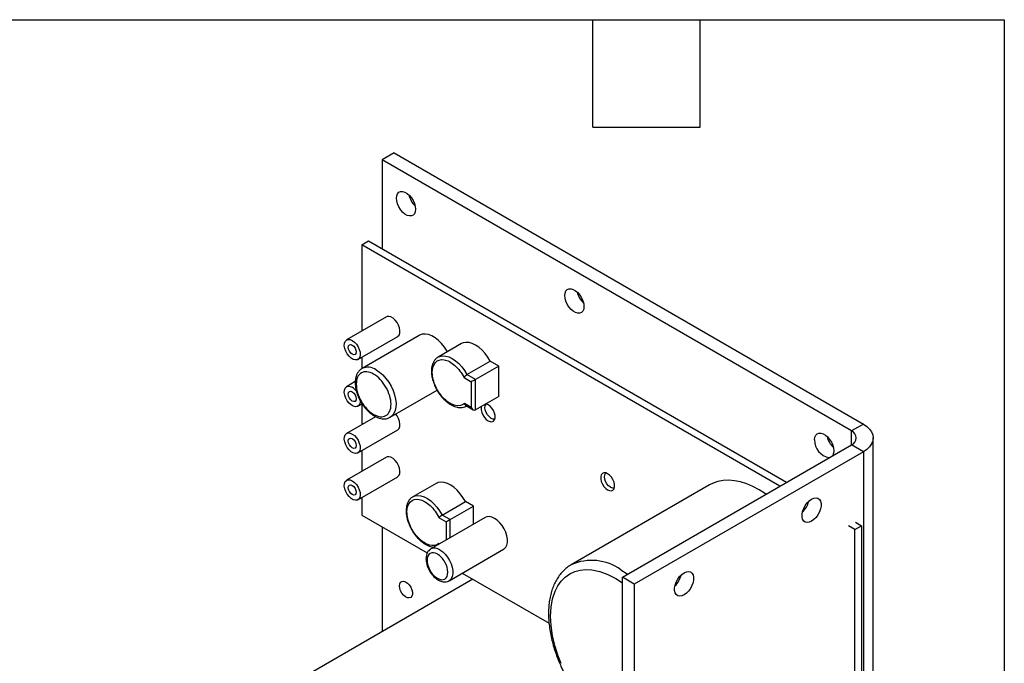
# Model space of a CAD drawing. Header units: inches. Extents: x 0.5 to 21.5, y 0.5 to 16.5.
# Tile 13 of 13: x 16 to 21.5, y 12.9 to 16.5. Entities that reach past the tile are written whole.
import ezdxf

# ---------------------------------------------------------------- set-up
doc = ezdxf.new("R2010")
doc.units = ezdxf.units.IN
doc.header["$LTSCALE"] = 2
doc.header["$MEASUREMENT"] = 0
doc.layers.add('TEXT', color=140, linetype='Continuous', lineweight=25)

msp = doc.modelspace()

# ---------------------------------------------------------------- linework, layer by layer
for p, q in [((18.0878, 15.7555), (18.021, 15.7169)), ((18.0878, 15.7555), (20.7119, 14.2406)), ((20.6451, 14.2021), (18.021, 15.7169)), ((18.021, 15.7169), (18.021, 15.2209)), ((17.9071, 15.2429), (17.945, 15.2648)), ((17.945, 15.2648), (20.2823, 13.9155)), ((17.9071, 15.2429), (17.9071, 14.7597)), ((20.2444, 13.8936), (17.9071, 15.2429)), ((18.0453, 14.8395), (17.8226, 14.7109)), ((17.8856, 14.6018), (18.1083, 14.7304)), ((18.2292, 14.7364), (17.9093, 14.5517)), ((18.4648, 14.69), (18.3343, 14.6147)), ((17.9071, 14.6142), (17.9071, 14.55)), ((18.3343, 14.6147), (18.3365, 14.6159)), ((18.4957, 14.5168), (18.6261, 14.5921)), ((18.673, 14.5651), (18.6261, 14.5921)), ((18.673, 14.5651), (18.5426, 14.4898)), ((18.673, 14.3953), (18.673, 14.5651)), ((18.4792, 14.5002), (18.5199, 14.4767)), ((18.5426, 14.4898), (18.4957, 14.5168)), ((18.5426, 14.32), (18.5426, 14.4898)), ((17.8712, 14.4777), (17.8226, 14.4496)), ((18.0668, 14.2789), (18.3283, 14.4299)), ((18.5199, 14.4767), (18.5199, 14.333)), ((18.673, 14.3953), (18.5426, 14.32)), ((17.8856, 14.3405), (17.9094, 14.3542)), ((17.9071, 14.3529), (17.9071, 14.2371)), ((18.5199, 14.333), (18.481, 14.3555)), ((18.4881, 14.346), (18.5313, 14.3211)), ((18.4918, 14.342), (18.4934, 14.3429)), ((18.4934, 14.3429), (18.4918, 14.342)), ((17.985, 14.282), (17.8226, 14.1883)), ((17.8856, 14.0792), (18.1083, 14.2078)), ((20.7119, 14.2406), (20.6451, 14.2021)), ((20.6451, 14.1249), (20.6451, 14.2021)), ((20.7672, 10.6627), (20.7672, 14.1635)), ((19.3645, 13.3857), (20.6451, 14.1249)), ((20.7119, 14.0864), (20.6451, 14.1249)), ((18.0453, 14.0556), (17.8226, 13.927)), ((17.9071, 14.0916), (17.9071, 13.9758)), ((20.7119, 14.0864), (19.4313, 13.3471)), ((20.7119, 14.0864), (20.7119, 10.5855)), ((17.8856, 13.8179), (18.1083, 13.9465)), ((18.3233, 13.9096), (18.1929, 13.8343)), ((19.8521, 13.901), (19.0786, 13.4545)), ((17.9071, 13.8303), (17.9071, 13.7323)), ((18.1929, 13.8343), (18.1946, 13.8352)), ((18.3562, 13.7327), (18.4867, 13.808)), ((18.4012, 13.7068), (18.5316, 13.7821)), ((18.5316, 13.7821), (18.4867, 13.808)), ((18.5316, 13.6804), (18.5316, 13.7821)), ((20.4044, 13.8013), (20.4007, 13.8034)), ((17.9071, 13.7323), (18.2738, 13.5206)), ((18.5984, 13.719), (18.2937, 13.5431)), ((18.3395, 13.7162), (18.3785, 13.6937)), ((18.4012, 13.7068), (18.3562, 13.7327)), ((18.021, 13.6666), (18.021, 13.0809)), ((18.3785, 13.6937), (18.3785, 13.5921)), ((18.4012, 13.6051), (18.4012, 13.7068)), ((20.6645, 13.6511), (20.6295, 13.6713)), ((20.6645, 13.6511), (20.7024, 13.673)), ((20.6673, 13.6932), (20.7024, 13.673)), ((20.7024, 13.673), (20.7024, 12.1623)), ((20.6645, 12.1405), (20.6645, 13.6511)), ((18.3378, 13.5736), (18.3398, 13.5697)), ((18.3421, 13.571), (18.3378, 13.5736)), ((18.396, 13.3658), (18.7007, 13.5417)), ((18.469, 13.4079), (18.9549, 13.1275)), ((19.3283, 13.378), (19.3645, 13.3546)), ((19.4313, 13.3471), (19.3645, 13.3857)), ((19.3645, 9.8793), (19.3645, 13.3857)), ((18.5282, 13.3738), (17.5627, 12.8164)), ((19.4313, 13.3471), (19.4313, 9.8407))]:
    msp.add_line(p, q)
at = {"flags": 128}
for points in [[(18.1011, 15.5028), (18.1027, 15.5167), (18.1073, 15.528), (18.1146, 15.536), (18.1242, 15.5403), (18.1356, 15.5406), (18.1481, 15.537), (18.161, 15.5295), (18.1735, 15.5187), (18.185, 15.5052), (18.1946, 15.4898), (18.2019, 15.4733), (18.2065, 15.4568), (18.208, 15.4411), (18.2065, 15.4272), (18.2019, 15.416), (18.1946, 15.4079), (18.185, 15.4036), (18.1735, 15.4033), (18.161, 15.407), (18.1481, 15.4144), (18.1356, 15.4252), (18.1242, 15.4387), (18.1146, 15.4541), (18.1073, 15.4706), (18.1027, 15.4872), (18.1011, 15.5028)], [(19.0429, 14.9591), (19.0445, 14.973), (19.049, 14.9843), (19.0564, 14.9923), (19.066, 14.9966), (19.0774, 14.9969), (19.0899, 14.9933), (19.1028, 14.9858), (19.1153, 14.9751), (19.1267, 14.9616), (19.1364, 14.9461), (19.1437, 14.9297), (19.1483, 14.9131), (19.1498, 14.8974), (19.1483, 14.8836), (19.1437, 14.8723), (19.1364, 14.8643), (19.1267, 14.86), (19.1153, 14.8596), (19.1028, 14.8633), (19.0899, 14.8707), (19.0774, 14.8815), (19.066, 14.895), (19.0564, 14.9105), (19.049, 14.9269), (19.0445, 14.9435), (19.0429, 14.9591)], [(18.1083, 14.7304), (18.1094, 14.731), (18.1164, 14.7384), (18.1204, 14.7493), (18.1212, 14.7628), (18.1188, 14.7779), (18.1132, 14.7936), (18.1049, 14.8086), (18.0946, 14.8218), (18.0829, 14.8324), (18.0707, 14.8394), (18.0591, 14.8423), (18.0487, 14.841), (18.0453, 14.8395)], [(17.8541, 14.7078), (17.8661, 14.6989), (17.8772, 14.6869), (17.8866, 14.6727), (17.8936, 14.6572), (17.8977, 14.6416), (17.8985, 14.6272), (17.8961, 14.6149), (17.8905, 14.6057), (17.8822, 14.6002), (17.8718, 14.5989), (17.8602, 14.6019), (17.848, 14.6089), (17.8364, 14.6194), (17.826, 14.6327), (17.8177, 14.6477), (17.8121, 14.6633), (17.8097, 14.6785), (17.8105, 14.692), (17.8145, 14.7028), (17.8215, 14.7102), (17.831, 14.7136), (17.8421, 14.7128), (17.8541, 14.7078)], [(18.3869, 14.6451), (18.385, 14.6484), (18.3703, 14.6706), (18.3538, 14.6907), (18.336, 14.7083), (18.3174, 14.7227), (18.2985, 14.7336), (18.2799, 14.7407), (18.2621, 14.7437), (18.2456, 14.7426), (18.2309, 14.7373), (18.2292, 14.7364)], [(17.8541, 14.6821), (17.8626, 14.6752), (17.8698, 14.6654), (17.8747, 14.6543), (17.8764, 14.6435), (17.8747, 14.6346), (17.8698, 14.6291), (17.8626, 14.6277), (17.8541, 14.6306), (17.8456, 14.6375), (17.8383, 14.6472), (17.8335, 14.6584), (17.8318, 14.6692), (17.8335, 14.6781), (17.8383, 14.6836), (17.8456, 14.685), (17.8541, 14.6821)], [(18.6261, 14.5921), (18.6126, 14.6146), (18.5971, 14.6354), (18.5802, 14.6539), (18.5622, 14.6696), (18.5437, 14.6821), (18.5252, 14.6911), (18.5072, 14.6962), (18.4902, 14.6973), (18.4747, 14.6945), (18.4648, 14.69)], [(18.3365, 14.6159), (18.3443, 14.6192), (18.3598, 14.622), (18.3768, 14.6209), (18.3948, 14.6158), (18.4133, 14.6068), (18.4318, 14.5943), (18.4498, 14.5786), (18.4667, 14.5601), (18.4822, 14.5393), (18.4957, 14.5168)], [(17.9881, 14.5439), (18.0069, 14.5312), (18.0252, 14.5152), (18.0424, 14.4962), (18.058, 14.475), (18.0716, 14.452), (18.0829, 14.428), (18.0914, 14.4036), (18.0969, 14.3796), (18.0993, 14.3566), (18.0985, 14.3352), (18.0945, 14.3162), (18.0875, 14.3), (18.0776, 14.2872), (18.0669, 14.279)], [(17.8985, 14.3735), (17.8985, 14.3659), (17.8961, 14.3536), (17.8905, 14.3444), (17.8822, 14.3389), (17.8718, 14.3376), (17.8602, 14.3406), (17.848, 14.3476), (17.8364, 14.3581), (17.826, 14.3714), (17.8177, 14.3864), (17.8121, 14.4021), (17.8097, 14.4172), (17.8105, 14.4307), (17.8145, 14.4415), (17.8215, 14.4489), (17.831, 14.4524), (17.8421, 14.4515), (17.8541, 14.4465), (17.8541, 14.4465)], [(17.8541, 14.4208), (17.8626, 14.4139), (17.8698, 14.4041), (17.8747, 14.393), (17.8764, 14.3822), (17.8747, 14.3733), (17.8698, 14.3678), (17.8626, 14.3664), (17.8541, 14.3693), (17.8456, 14.3762), (17.8383, 14.386), (17.8335, 14.3971), (17.8318, 14.4079), (17.8335, 14.4168), (17.8383, 14.4223), (17.8456, 14.4237), (17.8541, 14.4208)], [(18.5774, 14.3401), (18.5756, 14.3326), (18.5756, 14.3198), (18.5788, 14.3057), (18.5848, 14.2915), (18.5931, 14.2783), (18.6032, 14.2671), (18.6142, 14.259), (18.6252, 14.2544), (18.6353, 14.2539), (18.6437, 14.2575), (18.6497, 14.2648), (18.6528, 14.2753), (18.6528, 14.2881), (18.6497, 14.3022), (18.6437, 14.3164), (18.6353, 14.3297), (18.6252, 14.3408), (18.6142, 14.349), (18.6142, 14.349)], [(18.6298, 14.2744), (18.6195, 14.2822), (18.6102, 14.2931), (18.6028, 14.3059), (18.598, 14.3194), (18.5964, 14.3323), (18.598, 14.3432), (18.6028, 14.3512), (18.6049, 14.3531)], [(18.6142, 14.349), (18.6032, 14.3535), (18.6013, 14.3539)], [(18.1083, 14.2078), (18.1094, 14.2084), (18.1164, 14.2158), (18.1204, 14.2267), (18.1212, 14.2402), (18.1188, 14.2553), (18.1132, 14.271), (18.1049, 14.286), (18.0971, 14.2964)], [(20.7119, 14.2406), (20.7311, 14.2276), (20.7466, 14.213), (20.758, 14.1972), (20.7649, 14.1806), (20.7672, 14.1635), (20.7649, 14.1464), (20.758, 14.1298), (20.7466, 14.114), (20.7311, 14.0994), (20.7119, 14.0864)], [(17.8541, 14.1852), (17.8661, 14.1763), (17.8772, 14.1643), (17.8866, 14.1501), (17.8936, 14.1346), (17.8977, 14.119), (17.8985, 14.1046), (17.8961, 14.0923), (17.8905, 14.0831), (17.8822, 14.0776), (17.8718, 14.0763), (17.8602, 14.0793), (17.848, 14.0863), (17.8364, 14.0968), (17.826, 14.1101), (17.8177, 14.1251), (17.8121, 14.1408), (17.8097, 14.1559), (17.8105, 14.1694), (17.8145, 14.1802), (17.8215, 14.1877), (17.831, 14.1911), (17.8421, 14.1902), (17.8541, 14.1852)], [(17.8541, 14.1595), (17.8626, 14.1526), (17.8698, 14.1428), (17.8747, 14.1317), (17.8764, 14.1209), (17.8747, 14.112), (17.8698, 14.1065), (17.8626, 14.1051), (17.8541, 14.108), (17.8456, 14.1149), (17.8383, 14.1247), (17.8335, 14.1358), (17.8318, 14.1466), (17.8335, 14.1555), (17.8383, 14.161), (17.8456, 14.1624), (17.8541, 14.1595)], [(20.4396, 14.1529), (20.4412, 14.1667), (20.4457, 14.178), (20.453, 14.186), (20.4627, 14.1903), (20.4741, 14.1907), (20.4866, 14.187), (20.4995, 14.1796), (20.512, 14.1688), (20.5234, 14.1553), (20.5331, 14.1398), (20.5404, 14.1234), (20.5449, 14.1068), (20.5465, 14.0911), (20.5449, 14.0773), (20.5404, 14.066), (20.5387, 14.0635)], [(18.1083, 13.9465), (18.1094, 13.9471), (18.1164, 13.9545), (18.1204, 13.9654), (18.1212, 13.9789), (18.1188, 13.994), (18.1132, 14.0097), (18.1049, 14.0247), (18.0946, 14.038), (18.0829, 14.0485), (18.0707, 14.0555), (18.0591, 14.0585), (18.0487, 14.0572), (18.0453, 14.0556)], [(17.8541, 13.9239), (17.8661, 13.9151), (17.8772, 13.903), (17.8866, 13.8888), (17.8936, 13.8733), (17.8977, 13.8577), (17.8985, 13.8433), (17.8961, 13.831), (17.8905, 13.8218), (17.8822, 13.8163), (17.8718, 13.815), (17.8602, 13.818), (17.848, 13.825), (17.8364, 13.8355), (17.826, 13.8488), (17.8177, 13.8638), (17.8121, 13.8795), (17.8097, 13.8946), (17.8105, 13.9081), (17.8145, 13.919), (17.8215, 13.9264), (17.831, 13.9298), (17.8421, 13.9289), (17.8541, 13.9239)], [(19.2823, 13.9633), (19.2714, 13.9678), (19.2613, 13.9683), (19.2529, 13.9647), (19.2469, 13.9574), (19.2438, 13.9469), (19.2438, 13.9341), (19.2469, 13.92), (19.2529, 13.9058), (19.2613, 13.8926), (19.2714, 13.8814), (19.2823, 13.8733), (19.2933, 13.8687), (19.3034, 13.8682), (19.3118, 13.8718), (19.3178, 13.8791), (19.3209, 13.8896), (19.3209, 13.9024), (19.3178, 13.9165), (19.3118, 13.9307), (19.3034, 13.944), (19.2933, 13.9551), (19.2823, 13.9633)], [(19.2979, 13.8887), (19.2876, 13.8965), (19.2783, 13.9074), (19.2709, 13.9202), (19.2662, 13.9337), (19.2645, 13.9466), (19.2662, 13.9575), (19.2709, 13.9655), (19.273, 13.9673)], [(17.8541, 13.8982), (17.8626, 13.8913), (17.8698, 13.8816), (17.8747, 13.8704), (17.8764, 13.8596), (17.8747, 13.8507), (17.8698, 13.8452), (17.8626, 13.8438), (17.8541, 13.8467), (17.8456, 13.8536), (17.8383, 13.8634), (17.8335, 13.8745), (17.8318, 13.8853), (17.8335, 13.8942), (17.8383, 13.8997), (17.8456, 13.9011), (17.8541, 13.8982)], [(18.4867, 13.808), (18.4734, 13.8307), (18.4583, 13.8518), (18.4415, 13.8707), (18.4236, 13.8869), (18.4052, 13.8999), (18.3867, 13.9094), (18.3686, 13.9152), (18.3514, 13.917), (18.3356, 13.9147), (18.3233, 13.9096)], [(20.1679, 13.8495), (20.1653, 13.8513), (20.13, 13.8735), (20.0948, 13.892), (20.0598, 13.9067), (20.0255, 13.9175), (19.9919, 13.9243), (19.9595, 13.927), (19.9284, 13.9256), (19.899, 13.9202), (19.8714, 13.9107), (19.8521, 13.901)], [(18.1946, 13.8352), (18.2052, 13.8394), (18.221, 13.8417), (18.2381, 13.8399), (18.2562, 13.8342), (18.2748, 13.8246), (18.2932, 13.8116), (18.3111, 13.7954), (18.3278, 13.7765), (18.343, 13.7554), (18.3562, 13.7327)], [(20.4223, 13.6978), (20.4096, 13.6922), (20.3975, 13.6905), (20.3869, 13.6929), (20.3784, 13.6991), (20.3724, 13.7088), (20.3693, 13.7215), (20.3693, 13.7363), (20.3724, 13.7526), (20.3784, 13.7692), (20.3869, 13.7853), (20.3975, 13.7998), (20.4096, 13.8121), (20.4223, 13.8213), (20.4351, 13.8268), (20.4472, 13.8285), (20.4578, 13.8262), (20.4663, 13.82), (20.4723, 13.8103), (20.4754, 13.7976), (20.4754, 13.7827), (20.4723, 13.7665), (20.4663, 13.7499), (20.4578, 13.7338), (20.4472, 13.7192), (20.4351, 13.707), (20.4223, 13.6978)], [(18.7007, 13.5417), (18.7034, 13.5433), (18.7122, 13.5523), (18.7184, 13.5648), (18.7215, 13.58), (18.7215, 13.5975), (18.7184, 13.6164), (18.7122, 13.6359), (18.7034, 13.6552), (18.6921, 13.6734), (18.679, 13.6897), (18.6646, 13.7034), (18.6496, 13.7139), (18.6345, 13.7208), (18.6201, 13.7237), (18.607, 13.7225), (18.5984, 13.719)], [(18.3448, 13.538), (18.3599, 13.5275), (18.3743, 13.5138), (18.3874, 13.4975), (18.3986, 13.4793), (18.4075, 13.46), (18.4137, 13.4405), (18.4168, 13.4216), (18.4168, 13.4041), (18.4137, 13.3888), (18.4075, 13.3764), (18.3986, 13.3674), (18.3957, 13.3656)], [(19.0229, 12.9025), (19.0044, 12.95), (18.9891, 12.9975), (18.9746, 13.0576), (18.9662, 13.1145), (18.9635, 13.1673), (18.9662, 13.217), (18.9746, 13.2642), (18.9891, 13.3076), (19.0044, 13.3375), (19.0229, 13.3635), (19.0451, 13.3858), (19.0703, 13.4035), (19.0983, 13.4165), (19.1286, 13.4246), (19.1605, 13.4277), (19.194, 13.4259), (19.2388, 13.4168), (19.2839, 13.4005), (19.3283, 13.378), (19.3283, 13.378)], [(19.3566, 13.427), (19.3918, 13.4048), (19.3945, 13.403)], [(19.7097, 13.2864), (19.6969, 13.2808), (19.6848, 13.2791), (19.6742, 13.2815), (19.6657, 13.2877), (19.6597, 13.2974), (19.6566, 13.31), (19.6566, 13.3249), (19.6597, 13.3411), (19.6657, 13.3578), (19.6742, 13.3739), (19.6848, 13.3884), (19.6969, 13.4007), (19.7097, 13.4098), (19.7225, 13.4154), (19.7345, 13.4171), (19.7451, 13.4148), (19.7537, 13.4086), (19.7596, 13.3989), (19.7627, 13.3862), (19.7627, 13.3713), (19.7596, 13.3551), (19.7537, 13.3384), (19.7451, 13.3224), (19.7345, 13.3078), (19.7225, 13.2956), (19.7097, 13.2864)], [(18.1184, 13.3371), (18.12, 13.3485), (18.1247, 13.357), (18.132, 13.3619), (18.1414, 13.3627), (18.1519, 13.3594), (18.1626, 13.3523), (18.1727, 13.3419), (18.1811, 13.3293), (18.1872, 13.3155), (18.1904, 13.3017), (18.1904, 13.2893), (18.1872, 13.2792), (18.1811, 13.2724), (18.1727, 13.2695), (18.1626, 13.2708), (18.1519, 13.2761), (18.1414, 13.2849), (18.132, 13.2965), (18.1247, 13.3099), (18.12, 13.3238), (18.1184, 13.3371)]]:
    msp.add_lwpolyline(points, dxfattribs=at)
for centre, radius, start, end in [((18.2907, 15.5506), 0.1238, 193.3936, 226.601), ((19.2325, 15.0069), 0.1238, 193.3936, 226.601), ((17.9419, 14.4792), 0.0795, 54.4935, 114.0863), ((17.8083, 14.3724), 0.0871, 36.5024, 58.3089), ((18.6437, 14.2933), 0.0235, 233.6891, 290.7393), ((20.5376, 14.1498), 0.098, 178.2298, 260.1925), ((20.6292, 14.2006), 0.1238, 193.3936, 226.601), ((20.6304, 14.1635), 0.0413, 290.7834, 69.2166), ((19.3119, 13.9076), 0.0235, 233.6891, 290.7393), ((20.2862, 13.8381), 0.1238, 313.3991, 346.6063), ((18.3149, 13.4966), 0.0511, 54.0753, 114.0359), ((19.1936, 13.1984), 0.2807, 54.509, 114.1365), ((19.5735, 13.4267), 0.1238, 313.3991, 346.6063)]:
    msp.add_arc(centre, radius, start, end)
for centre, major_axis, ratio, start_param, end_param in [((18.5313, 14.4832), (0.016, 0.0092), 0.00007, 0.785358, 2.356154), ((18.5313, 14.3396), (-0.0113, 0.0196), 0.577335, 1.570756, 3.141552), ((18.3898, 13.7003), (0.016, 0.0092), 0.00007, 0.785358, 2.356154)]:
    msp.add_ellipse(centre, major_axis=major_axis, ratio=ratio, start_param=start_param, end_param=end_param)
for points, knots in [([(18.3372, 14.6158), (18.3345, 14.6145), (18.3269, 14.6107), (18.3171, 14.601), (18.308, 14.5877), (18.3017, 14.5724), (18.2979, 14.5554), (18.2967, 14.5373), (18.2977, 14.5186), (18.3008, 14.4993), (18.3055, 14.4814), (18.3111, 14.4655), (18.3182, 14.4486), (18.3245, 14.4369), (18.3285, 14.4295)], [0, 0, 0, 0, 0.052318, 0.149384, 0.239539, 0.330853, 0.422123, 0.51225, 0.600296, 0.685137, 0.773963, 0.838918, 0.897257, 1, 1, 1, 1]), ([(18.481, 14.3555), (18.4683, 14.3439), (18.4508, 14.34), (18.4111, 14.349), (18.3898, 14.3615), (18.3504, 14.3994), (18.3333, 14.4238), (18.3088, 14.4767), (18.302, 14.5038), (18.3014, 14.5521), (18.3076, 14.572), (18.3312, 14.5979), (18.348, 14.6032), (18.387, 14.5971), (18.4082, 14.5858), (18.4483, 14.55), (18.4661, 14.5264), (18.4792, 14.5002)], [0, 0, 0, 0, 0.125, 0.125, 0.25, 0.25, 0.375, 0.375, 0.5, 0.5, 0.625, 0.625, 0.75, 0.75, 0.875, 0.875, 1, 1, 1, 1]), ([(17.9097, 14.5514), (17.9076, 14.5503), (17.9006, 14.5467), (17.8911, 14.5371), (17.8819, 14.5234), (17.8755, 14.5078), (17.8717, 14.4906), (17.8705, 14.4722), (17.8715, 14.4534), (17.8747, 14.4341), (17.8795, 14.4164), (17.885, 14.4007), (17.892, 14.3841), (17.8981, 14.3728), (17.902, 14.3656)], [0, 0, 0, 0, 0.04068, 0.138627, 0.229936, 0.32298, 0.416413, 0.508753, 0.598753, 0.685126, 0.774087, 0.839054, 0.899081, 1, 1, 1, 1]), ([(17.9739, 14.5194), (17.9997, 14.5045), (18.0244, 14.4784), (18.0609, 14.4153), (18.0711, 14.3808), (18.0711, 14.3213), (18.0609, 14.2986), (18.0244, 14.2776), (17.9997, 14.28), (17.9481, 14.3098), (17.9234, 14.3359), (17.8869, 14.399), (17.8767, 14.4335), (17.8767, 14.4931), (17.8869, 14.5157), (17.9234, 14.5368), (17.9481, 14.5343), (17.9739, 14.5194)], [0, 0, 0, 0, 0.125, 0.125, 0.25, 0.25, 0.375, 0.375, 0.5, 0.5, 0.625, 0.625, 0.75, 0.75, 0.875, 0.875, 1, 1, 1, 1]), ([(18.4792, 14.5002), (18.4795, 14.5007), (18.4801, 14.5017), (18.4811, 14.5032), (18.4823, 14.5047), (18.4835, 14.5062), (18.4847, 14.5076), (18.4866, 14.5096), (18.4892, 14.5121), (18.4926, 14.5149), (18.4947, 14.5162), (18.4957, 14.5168)], [0, 0, 0, 0, 0.097498, 0.189436, 0.275764, 0.356446, 0.431465, 0.500833, 0.673993, 0.839787, 1, 1, 1, 1]), ([(18.3285, 14.4295), (18.3329, 14.4223), (18.3391, 14.4123), (18.3494, 14.3985), (18.3586, 14.3874), (18.3703, 14.3753), (18.3829, 14.3641), (18.3964, 14.354), (18.4106, 14.3456), (18.4253, 14.339), (18.4401, 14.3347), (18.4549, 14.3328), (18.4696, 14.3337), (18.4828, 14.337), (18.4902, 14.3414), (18.4935, 14.3434)], [0, 0, 0, 0, 0.102995, 0.144787, 0.213668, 0.284399, 0.359518, 0.43709, 0.51646, 0.5972, 0.679042, 0.761892, 0.845948, 0.932036, 1, 1, 1, 1]), ([(17.902, 14.3656), (17.9064, 14.3585), (17.9126, 14.3484), (17.9229, 14.3347), (17.9322, 14.3236), (17.9438, 14.3115), (17.9565, 14.3003), (17.9702, 14.2903), (17.9845, 14.2819), (17.9994, 14.2754), (18.0145, 14.2711), (18.0297, 14.2694), (18.0447, 14.2705), (18.0573, 14.2737), (18.0641, 14.2779), (18.0667, 14.2794)], [0, 0, 0, 0, 0.104496, 0.146988, 0.217029, 0.288982, 0.365451, 0.444483, 0.525427, 0.607843, 0.691352, 0.775747, 0.861097, 0.94819, 1, 1, 1, 1]), ([(18.4881, 14.346), (18.488, 14.3461), (18.4866, 14.3467), (18.4837, 14.3496), (18.4819, 14.3534), (18.481, 14.3555)], [0, 0, 0, 0, 0.032113, 0.448089, 1, 1, 1, 1]), ([(18.1951, 13.835), (18.1927, 13.8338), (18.1853, 13.8301), (18.1757, 13.8206), (18.1666, 13.8072), (18.1603, 13.7919), (18.1565, 13.775), (18.1552, 13.7569), (18.1562, 13.7382), (18.1594, 13.7189), (18.1641, 13.701), (18.1697, 13.685), (18.1767, 13.6681), (18.183, 13.6565), (18.1871, 13.6491)], [0, 0, 0, 0, 0.0483874, 0.1458564, 0.2363849, 0.3280779, 0.4197266, 0.5102271, 0.5986386, 0.683831, 0.7730257, 0.8382496, 0.8968311, 1, 1, 1, 1]), ([(18.3378, 13.5736), (18.3247, 13.5626), (18.3069, 13.5595), (18.2668, 13.5699), (18.2456, 13.5832), (18.2066, 13.6221), (18.1898, 13.6468), (18.1662, 13.6999), (18.16, 13.7269), (18.1606, 13.7745), (18.1673, 13.7939), (18.1919, 13.8185), (18.209, 13.823), (18.2484, 13.8154), (18.2697, 13.8035), (18.3094, 13.7666), (18.3269, 13.7425), (18.3395, 13.7162)], [0, 0, 0, 0, 0.125, 0.125, 0.25, 0.25, 0.375, 0.375, 0.5, 0.5, 0.625, 0.625, 0.75, 0.75, 0.875, 0.875, 1, 1, 1, 1]), ([(18.3395, 13.7162), (18.3398, 13.7167), (18.3404, 13.7177), (18.3415, 13.7192), (18.3427, 13.7207), (18.3439, 13.7222), (18.3451, 13.7235), (18.347, 13.7255), (18.3497, 13.728), (18.3531, 13.7308), (18.3552, 13.7321), (18.3562, 13.7327)], [0, 0, 0, 0, 0.097557, 0.189534, 0.275878, 0.356548, 0.431531, 0.500835, 0.674238, 0.839989, 1, 1, 1, 1]), ([(18.1871, 13.6491), (18.1915, 13.6419), (18.1976, 13.6318), (18.208, 13.618), (18.2172, 13.6069), (18.2288, 13.5948), (18.2415, 13.5836), (18.255, 13.5736), (18.2692, 13.5651), (18.2838, 13.5586), (18.2979, 13.5543), (18.3069, 13.5535), (18.3111, 13.5531)], [0, 0, 0, 0, 0.1375141, 0.1933117, 0.2852783, 0.379714, 0.4800093, 0.583579, 0.6895496, 0.7973496, 0.9066208, 1, 1, 1, 1]), ([(18.2944, 13.543), (18.2916, 13.5414), (18.285, 13.5376), (18.2771, 13.5281), (18.2707, 13.5159), (18.2672, 13.502), (18.2662, 13.4875), (18.2674, 13.4728), (18.2702, 13.4594), (18.2739, 13.4472), (18.2789, 13.4345), (18.2835, 13.4258), (18.2863, 13.4206)], [0, 0, 0, 0, 0.080163, 0.189556, 0.302236, 0.41659, 0.527794, 0.630899, 0.733903, 0.809909, 0.886272, 1, 1, 1, 1]), ([(18.3307, 13.5135), (18.3461, 13.5046), (18.3609, 13.4889), (18.3828, 13.4511), (18.3889, 13.4305), (18.3889, 13.3948), (18.3828, 13.3812), (18.3609, 13.3686), (18.3461, 13.3701), (18.3152, 13.3879), (18.3004, 13.4035), (18.2786, 13.4414), (18.2724, 13.462), (18.2724, 13.4977), (18.2786, 13.5113), (18.3004, 13.5239), (18.3152, 13.5224), (18.3307, 13.5135)], [0, 0, 0, 0, 0.125, 0.125, 0.25, 0.25, 0.375, 0.375, 0.5, 0.5, 0.625, 0.625, 0.75, 0.75, 0.875, 0.875, 1, 1, 1, 1]), ([(19.0788, 13.4546), (19.0786, 13.4545), (19.0697, 13.4501), (19.0537, 13.4382), (19.0311, 13.4183), (19.0115, 13.3951), (18.9949, 13.3697), (18.9813, 13.3426), (18.9701, 13.3132), (18.9616, 13.2817), (18.9556, 13.2483), (18.9522, 13.2134), (18.9514, 13.1771), (18.9531, 13.1398), (18.9573, 13.1016), (18.9639, 13.063), (18.9728, 13.0241), (18.9837, 12.9854), (18.9965, 12.9478), (19.0102, 12.9125), (19.0235, 12.8822), (19.0365, 12.8551), (19.0494, 12.8299), (19.0591, 12.8127), (19.0639, 12.8041)], [0, 0, 0, 0, 0.001244, 0.052564, 0.105444, 0.16026, 0.209997, 0.260238, 0.310882, 0.361794, 0.412837, 0.463897, 0.51488, 0.565706, 0.616324, 0.666665, 0.716618, 0.765967, 0.814232, 0.8601, 0.90078, 0.931203, 0.965602, 1, 1, 1, 1]), ([(18.2863, 13.4206), (18.2899, 13.4149), (18.2949, 13.4069), (18.3035, 13.3962), (18.3112, 13.3878), (18.321, 13.3791), (18.3317, 13.3714), (18.3432, 13.3652), (18.3552, 13.3609), (18.3677, 13.3588), (18.3802, 13.3597), (18.3898, 13.362), (18.3943, 13.3651), (18.3954, 13.3659)], [0, 0, 0, 0, 0.130808, 0.184047, 0.271565, 0.361117, 0.456176, 0.554466, 0.655262, 0.757639, 0.86126, 0.96731, 1, 1, 1, 1])]:
    msp.add_open_spline(points, degree=3, knots=knots)
at = {"layer": 'TEXT'}
for p, q in [((0.5, 16.5), (21.5, 16.5)), ((19.2, 15.9), (19.2, 16.5)), ((19.8, 15.9), (19.8, 16.5)), ((21.5, 16.5), (21.5, 0.5)), ((19.2, 15.9), (19.8, 15.9))]:
    msp.add_line(p, q, dxfattribs=at)

doc.saveas('drawing.dxf')
